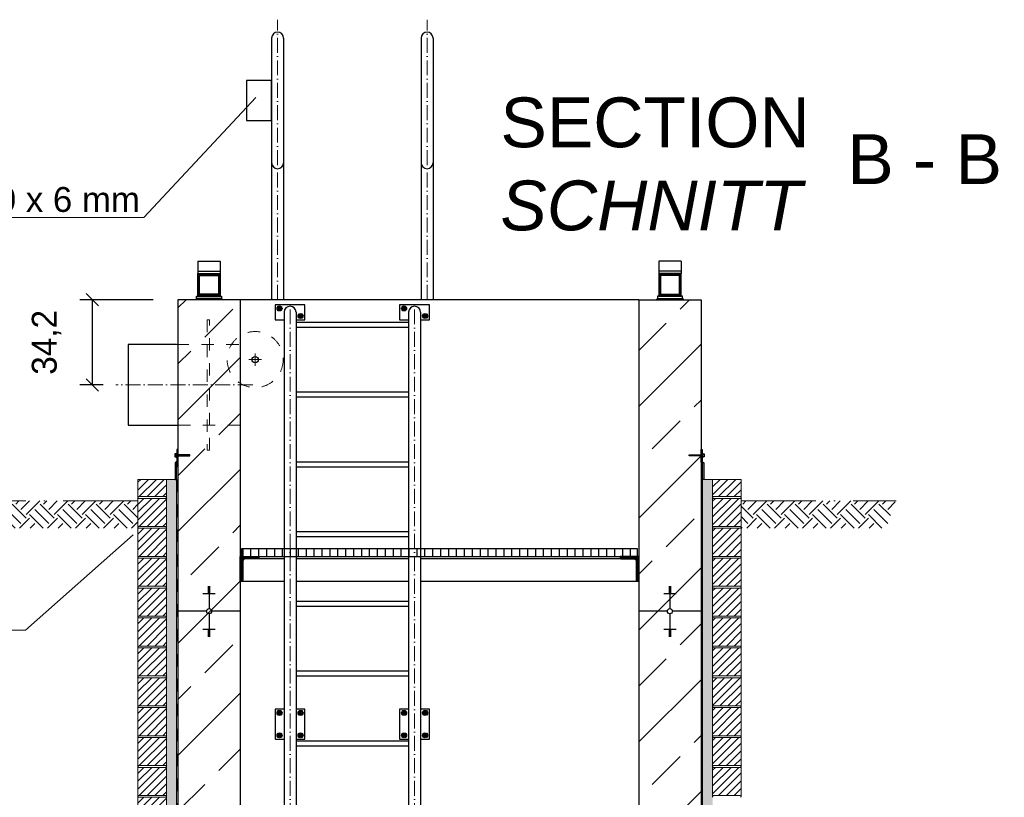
# Model space of a CAD drawing. Header units: millimetres. Extents: x -3395 to 5934498, y -177084 to 63013.
# Tile 143 of 256: x 92082 to 96035, y -39108 to -35987. Entities that reach past the tile are written whole.
import ezdxf

# ---------------------------------------------------------------- set-up
doc = ezdxf.new("R2010")
doc.units = ezdxf.units.MM
doc.linetypes.add('ACAD_ISO10W100', pattern=[18, 12, -3, 0, -3])
doc.linetypes.add('JIS_02_1.0', pattern=[2, 1, -1])
doc.layers.add('0_0_1_im Papierbereich gezeichnet', color=7, linetype='Continuous')
doc.layers.add('Bemaßung', color=7, linetype='Continuous', lineweight=9)
doc.layers.add('Beschriftung', color=7, linetype='Continuous', lineweight=9)
doc.styles.add('LBB3.5M1000', font='isocp.shx', dxfattribs={"height": 3.5})
doc.dimstyles.new('DIN', dxfattribs={"dimtxt": 2.5, "dimasz": 2.5, "dimexe": 1.25, "dimexo": 0.625, "dimtad": 1, "dimtih": 1, "dimdec": 4, "dimdsep": 46, "dimlunit": 6, "dimtxsty": 'Standard', "dimcen": 2.5, "dimadec": 0, "dimazin": 0, "dimtfac": 1, "dimtdec": 4, "dimtmove": 0, "dimatfit": 3, "dimfxl": 0, "dimtvp": 1, "dimtolj": 1, "dimtzin": 0, "dimarcsym": 0})
pattern_1 = [(45, (69208.49, -368.54), (7e-15, 112.2532), [79.375, -79.375]), (45, (69187.446, -347.49), (7e-15, 112.2532), [79.375, -79.375]), (45, (69166.4, -326.445), (7e-15, 112.2532), [79.375, -79.375]), (135, (69166.4, -312.41), (-112.2532, 7e-15), [79.375, -79.375]), (135, (69187.446, -291.366), (-112.2532, 7e-15), [79.375, -79.375]), (135, (69208.49, -270.32), (-112.2532, 7e-15), [79.375, -79.375])]
pattern_2 = [(45, (1282.4714, 238.7772), (-2.24506403, 2.24506403), [])]
pattern_3 = [(37.5, (1399.558, -161.223), (-0.4000078, 12.2353309), [0, -9.652, 0, -10.795, 0, -10.31875]), (7.5, (1399.558, -161.223), (11.238082, 17.9206275), [0, -5.207, 0, -8.6995, 0, -3.33375]), (327.5, (1391.747, -161.223), (19.7748093, 0.0359296), [0, -3.175, 0, -11.43, 0, -14.9225]), (317.5, (1391.747, -161.223), (19.0889113, 5.573233), [0, -1.5875, 0, -7.493, 0, -8.5725])]

# ---------------------------------------------------------------- blocks, each defined once
blk = doc.blocks.new('_Oblique')
at = {"color": 0, "linetype": 'ByBlock', "lineweight": -2}
blk.add_line((-0.5, -0.5), (0.5, 0.5), dxfattribs=at)
blk = doc.blocks.new('*D46')
at = {"layer": 'Bemaßung', "color": 0, "lineweight": -2, "transparency": 16777216}
for p, q in [((92617.6, -37111), (92323.5, -37111)), ((92373.5, -37111), (92373.5, -37453)), ((92417.6, -37453), (92323.5, -37453))]:
    blk.add_line(p, q, dxfattribs=at)
at = {"layer": 'DEFPOINTS', "color": 0, "transparency": 16777216}
for p in [(92717.6, -37111), (92373.5, -37453), (92517.6, -37453)]:
    blk.add_point(p, dxfattribs=at)
at = {"layer": 'Bemaßung', "color": 0, "lineweight": -2, "transparency": 16777216, "xscale": 50, "yscale": 50, "zscale": 50}
for p, rotation in [((92373.5, -37111), 90), ((92373.5, -37453), 270)]:
    blk.add_blockref('_Oblique', p, dxfattribs=dict(at, rotation=rotation))
at = {"layer": 'Bemaßung', "color": 0, "transparency": 16777216, "insert": (92190.2, -37282), "char_height": 100, "attachment_point": 5, "rotation": 90}
blk.add_mtext('\\A1;34,2', dxfattribs=at)

msp = doc.modelspace()

# ---------------------------------------------------------------- hatches: boundary and pattern name
at = {"lineweight": 9}
h = msp.add_hatch(dxfattribs=at)
h.set_pattern_fill('ANSI31', color=256)
h.set_pattern_definition(pattern_2)
h.paths.add_polyline_path([(92887.61099, -37006.00057), (92797.61099, -37006.00057), (92797.61099, -37096.00057), (92887.61099, -37096.00057)])
h.paths.add_polyline_path([(92880.51099, -37013.10057), (92880.51099, -37088.90057), (92804.71099, -37088.90057), (92804.71099, -37013.10057)], flags=16)
h = msp.add_hatch(dxfattribs=at)
h.set_pattern_fill('ANSI31', color=256)
h.set_pattern_definition(pattern_2)
h.paths.add_polyline_path([(94647.61099, -37006.00057), (94737.61099, -37006.00057), (94737.61099, -37096.00057), (94647.61099, -37096.00057)])
h.paths.add_polyline_path([(94654.71099, -37013.10057), (94654.71099, -37088.90057), (94730.51099, -37088.90057), (94730.51099, -37013.10057)], flags=16)
h = msp.add_hatch()
h.set_pattern_fill('ANSI33', color=256, scale=50)
h.set_pattern_definition([(45, (1282.47, -161.22), (-224.5064, 224.5064), []), (45, (1506.98, -161.22), (-224.5064, 224.5064), [158.75, -79.375])])
edge = h.paths.add_edge_path()
edge.add_line((92967.61099, -37111.00057), (92717.61099, -37111.00057))
edge.add_line((92717.61099, -37111.00057), (92717.61099, -38711.00057))
edge.add_line((92717.61099, -38711.00057), (92832.25846, -38711.00057))
edge.add_arc((92842.61099, -38711.00057), 10.35253, 0, 180, ccw=False)
edge.add_line((92852.96352, -38711.00057), (92967.61099, -38711.00057))
edge.add_line((92967.61099, -38711.00057), (92967.61099, -37111.00057))
h.paths.add_polyline_path([(92842.61099, -38639.50653), (92842.61099, -38635.98662), (92837.61099, -38635.98662), (92817.61099, -38639.50653)], flags=16)
edge = h.paths.add_edge_path()
edge.add_line((92967.61099, -38711.00057), (92852.96352, -38711.00057))
edge.add_arc((92842.61099, -38711.00057), 10.35253, -180, 0, ccw=False)
edge.add_line((92832.25846, -38711.00057), (92717.61099, -38711.00057))
edge.add_line((92717.61099, -38711.00057), (92717.61099, -46141.37302))
edge.add_line((92717.61099, -46141.37302), (92832.25846, -46141.37302))
edge.add_arc((92842.61099, -46141.37302), 10.35253, 0, 180, ccw=False)
edge.add_line((92852.96352, -46141.37302), (92967.61099, -46141.37302))
edge.add_line((92967.61099, -46141.37302), (92967.61099, -38711.00057))
h.paths.add_polyline_path([(92837.61099, -38800.09413), (92842.61099, -38800.09413), (92842.61099, -38796.57423), (92837.61099, -38796.57423)], flags=16)
h.paths.add_polyline_path([(92842.61099, -46069.87898), (92842.61099, -46066.35908), (92837.61099, -46066.35908), (92817.61099, -46069.87898)], flags=16)
edge = h.paths.add_edge_path()
edge.add_line((92967.61099, -46141.37302), (92852.96352, -46141.37302))
edge.add_arc((92842.61099, -46141.37302), 10.35253, -180, 0, ccw=False)
edge.add_line((92832.25846, -46141.37302), (92717.61099, -46141.37302))
edge.add_line((92717.61099, -46141.37302), (92717.61099, -48331.00057))
edge.add_line((92717.61099, -48331.00057), (94817.61099, -48331.00057))
edge.add_line((94817.61099, -48331.00057), (94817.61099, -46141.37302))
edge.add_line((94817.61099, -46141.37302), (94702.96352, -46141.37302))
edge.add_arc((94692.61099, -46141.37302), 10.35253, -180, 0, ccw=False)
edge.add_line((94682.25846, -46141.37302), (94567.61099, -46141.37302))
edge.add_line((94567.61099, -46141.37302), (94567.61099, -48031.00057))
edge.add_line((94567.61099, -48031.00057), (94167.61099, -48031.00057))
edge.add_line((94167.61099, -48031.00057), (94167.61099, -47831.00057))
edge.add_line((94167.61099, -47831.00057), (92967.61099, -47831.00057))
edge.add_line((92967.61099, -47831.00057), (92967.61099, -46141.37302))
h.paths.add_polyline_path([(92842.61099, -46237.5064), (92837.61099, -46237.5064), (92837.61099, -46241.0263), (92842.61099, -46241.0263)], flags=16)
h.paths.add_polyline_path([(94692.61099, -46212.86706), (94692.61099, -46216.38697), (94697.61099, -46216.38697), (94717.61099, -46212.86706)], flags=16)
edge = h.paths.add_edge_path()
edge.add_line((94817.61099, -38711.00057), (94702.96352, -38711.00057))
edge.add_arc((94692.61099, -38711.00057), 10.35253, -180, 0, ccw=False)
edge.add_line((94682.25846, -38711.00057), (94567.61099, -38711.00057))
edge.add_line((94567.61099, -38711.00057), (94567.61099, -46141.37302))
edge.add_line((94567.61099, -46141.37302), (94682.25846, -46141.37302))
edge.add_arc((94692.61099, -46141.37302), 10.35253, 0, 180, ccw=False)
edge.add_line((94702.96352, -46141.37302), (94817.61099, -46141.37302))
edge.add_line((94817.61099, -46141.37302), (94817.61099, -38711.00057))
h.paths.add_polyline_path([(94692.61099, -46045.23965), (94697.61099, -46045.23965), (94697.61099, -46041.71974), (94692.61099, -46041.71974)], flags=16)
h.paths.add_polyline_path([(94692.61099, -38782.49461), (94692.61099, -38786.01451), (94697.61099, -38786.01451), (94717.61099, -38782.49461)], flags=16)
edge = h.paths.add_edge_path()
edge.add_line((94817.61099, -37111.00057), (94567.61099, -37111.00057))
edge.add_line((94567.61099, -37111.00057), (94567.61099, -38711.00057))
edge.add_line((94567.61099, -38711.00057), (94682.25846, -38711.00057))
edge.add_arc((94692.61099, -38711.00057), 10.35253, 0, 180, ccw=False)
edge.add_line((94702.96352, -38711.00057), (94817.61099, -38711.00057))
edge.add_line((94817.61099, -38711.00057), (94817.61099, -37111.00057))
h.paths.add_polyline_path([(94697.61099, -38621.907), (94692.61099, -38621.907), (94692.61099, -38625.42691), (94697.61099, -38625.42691)], flags=16)
h = msp.add_hatch(color=256)
h.dxf.hatch_style = 1
h.paths.add_polyline_path([(92717.61099, -37711.64818), (92712.60359, -37711.64818), (92712.60359, -37734.04247), (92717.60768, -37734.04247)])
h.paths.add_polyline_path([(92717.60768, -37734.04247), (92712.60359, -37734.04247), (92712.60359, -37737.18283), (92717.60721, -37737.18283)])
h.paths.add_polyline_path([(92717.60721, -37737.18283), (92712.60359, -37737.18283), (92712.60359, -37745.02688), (92712.60359, -37759.57711), (92706.61099, -37765.56972), (92706.61099, -37832.00057), (92711.61099, -37832.00057), (92711.61099, -37767.64078), (92717.60359, -37761.64818)])
at = {"lineweight": 5}
h = msp.add_hatch(dxfattribs=at)
h.set_pattern_fill('ANSI31', color=256, scale=0.4, style=0)
h.set_pattern_definition([(45, (-4e-11, -201.8704), (-0.898025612, 0.898025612), [])])
h.paths.add_polyline_path([(92712.60359, -37737.18283), (92765.11127, -37737.18283), (92765.11127, -37734.04247), (92712.60359, -37734.04247)])
h = msp.add_hatch(dxfattribs=at)
h.set_pattern_fill('ANSI31', color=256, scale=0.4, style=0)
h.set_pattern_definition([(45, (74999.5329, -47894.0976), (-0.89802561, 0.89802561), [])])
h.paths.add_polyline_path([(94822.61838, -37737.18282), (94770.11071, -37737.18282), (94770.11071, -37734.04246), (94822.61838, -37734.04246)])
h = msp.add_hatch(color=256)
h.dxf.hatch_style = 1
h.paths.add_polyline_path([(94817.61099, -37711.64818), (94822.61838, -37711.64818), (94822.61838, -37734.04246), (94817.6143, -37734.04246)])
h.paths.add_polyline_path([(94817.6143, -37734.04246), (94822.61838, -37734.04246), (94822.61838, -37737.18282), (94817.61477, -37737.18282)])
h.paths.add_polyline_path([(94817.61477, -37737.18282), (94822.61838, -37737.18282), (94822.61838, -37745.02688), (94822.61838, -37759.57711), (94828.61099, -37765.56972), (94828.61099, -37832.00057), (94823.61099, -37832.00057), (94823.61099, -37767.64078), (94817.61838, -37761.64818)])
h = msp.add_hatch(dxfattribs=at)
h.set_pattern_fill('ANSI31', color=256, scale=7, style=0)
h.set_pattern_definition([(45, (8732.099, 10278.777), (-15.715448, 15.715448), [])])
h.paths.add_polyline_path([(92671.61099, -37832.00057), (92556.61099, -37832.00057), (92556.61099, -37901.00057), (92671.61099, -37901.00057)])
h = msp.add_hatch(dxfattribs=at)
h.set_pattern_fill('ANSI31', color=256, scale=7, style=0)
h.set_pattern_definition([(45, (8732.099, 10278.777), (-15.715448, 15.715448), [])])
h.paths.add_polyline_path([(94863.61099, -37832.00057), (94978.61099, -37832.00057), (94978.61099, -37901.00057), (94863.61099, -37901.00057)])
h = msp.add_hatch()
h.set_pattern_fill('EARTH', color=256, scale=12.5, angle=45, style=0)
h.set_pattern_definition(pattern_1)
h.paths.add_polyline_path([(91937.09766, -37918.31764), (91974.00076, -38027.40543), (92556.61099, -38027.40543), (92556.61099, -37918.31764)])
h = msp.add_hatch(dxfattribs=at)
h.set_pattern_fill('ANSI31', color=256, scale=7, style=0)
h.set_pattern_definition([(45, (8732.099, 10158.777), (-15.715448, 15.715448), [])])
h.paths.add_polyline_path([(92671.61099, -37908.00057), (92556.61099, -37908.00057), (92556.61099, -38021.00057), (92671.61099, -38021.00057)])
h = msp.add_hatch(dxfattribs=at)
h.set_pattern_fill('ANSI31', color=256, scale=7, style=0)
h.set_pattern_definition([(45, (8732.099, 10158.777), (-15.715448, 15.715448), [])])
h.paths.add_polyline_path([(94863.61099, -37908.00057), (94978.61099, -37908.00057), (94978.61099, -38021.00057), (94863.61099, -38021.00057)])
h = msp.add_hatch()
h.set_pattern_fill('EARTH', color=256, scale=12.5, angle=45, style=0)
h.set_pattern_definition(pattern_1)
h.paths.add_polyline_path([(95598.12432, -37918.31764), (95561.22121, -38027.40543), (94978.61099, -38027.40543), (94978.61099, -37918.31764)])
h = msp.add_hatch(dxfattribs=at)
h.set_pattern_fill('ANSI31', color=256, scale=7, style=0)
h.set_pattern_definition([(45, (8732.099, 10038.777), (-15.715448, 15.715448), [])])
h.paths.add_polyline_path([(92671.61099, -38028.00057), (92556.61099, -38028.00057), (92556.61099, -38141.00057), (92671.61099, -38141.00057)])
h = msp.add_hatch(dxfattribs=at)
h.set_pattern_fill('ANSI31', color=256, scale=7, style=0)
h.set_pattern_definition([(45, (8732.099, 10038.777), (-15.715448, 15.715448), [])])
h.paths.add_polyline_path([(94863.61099, -38028.00057), (94978.61099, -38028.00057), (94978.61099, -38141.00057), (94863.61099, -38141.00057)])
at = {"lineweight": 9}
h = msp.add_hatch(dxfattribs=at)
h.set_pattern_fill('ANSI31', color=256)
h.set_pattern_definition([(45, (8732.0986, 208.7772), (-2.24506403, 2.24506403), [])])
edge = h.paths.add_edge_path()
edge.add_line((92967.61099, -38241.00057), (92967.61099, -38141.00057))
edge.add_line((92967.61099, -38141.00057), (93042.61099, -38141.00057))
edge.add_line((93042.61099, -38141.00057), (93042.61099, -38146.00057))
edge.add_arc((93037.61099, -38146.00057), 5, -90, 0, ccw=False)
edge.add_line((93037.61099, -38151.00057), (92987.61099, -38151.00057))
edge.add_arc((92987.61099, -38161.00057), 10, 90, 180)
edge.add_line((92977.61099, -38161.00057), (92977.61099, -38236.00057))
edge.add_arc((92972.61099, -38236.00057), 5, -90, 0, ccw=False)
edge.add_line((92972.61099, -38241.00057), (92967.61099, -38241.00057))
h = msp.add_hatch()
h.set_pattern_fill('ANSI31', color=256, scale=10, angle=45)
h.set_pattern_definition([(90, (9032.1, 208.777), (-31.75, 5e-15), [])])
h.paths.add_polyline_path([(92972.61099, -38141.00057), (94562.61099, -38141.00057), (94562.61099, -38111.00057), (92972.61099, -38111.00057)])
h = msp.add_hatch(dxfattribs=at)
h.set_pattern_fill('ANSI31', color=256)
h.set_pattern_definition([(45, (9032.0986, 208.7772), (-2.24506403, 2.24506403), [])])
edge = h.paths.add_edge_path()
edge.add_line((94567.61099, -38241.00057), (94567.61099, -38141.00057))
edge.add_line((94567.61099, -38141.00057), (94492.61099, -38141.00057))
edge.add_line((94492.61099, -38141.00057), (94492.61099, -38146.00057))
edge.add_arc((94497.61099, -38146.00057), 5, 180, 270)
edge.add_line((94497.61099, -38151.00057), (94547.61099, -38151.00057))
edge.add_arc((94547.61099, -38161.00057), 10, 0, 90, ccw=False)
edge.add_line((94557.61099, -38161.00057), (94557.61099, -38236.00057))
edge.add_arc((94562.61099, -38236.00057), 5, 180, 270)
edge.add_line((94562.61099, -38241.00057), (94567.61099, -38241.00057))
at = {"lineweight": 5}
h = msp.add_hatch(dxfattribs=at)
h.set_pattern_fill('ANSI31', color=256, scale=7, style=0)
h.set_pattern_definition([(45, (8732.099, 9918.777), (-15.715448, 15.715448), [])])
h.paths.add_polyline_path([(92671.61099, -38148.00057), (92556.61099, -38148.00057), (92556.61099, -38261.00057), (92671.61099, -38261.00057)])
h = msp.add_hatch(dxfattribs=at)
h.set_pattern_fill('ANSI31', color=256, scale=7, style=0)
h.set_pattern_definition([(45, (8732.099, 9918.777), (-15.715448, 15.715448), [])])
h.paths.add_polyline_path([(94863.61099, -38148.00057), (94978.61099, -38148.00057), (94978.61099, -38261.00057), (94863.61099, -38261.00057)])
h = msp.add_hatch(dxfattribs=at)
h.set_pattern_fill('ANSI31', color=256, scale=7, style=0)
h.set_pattern_definition([(45, (8732.099, 9798.777), (-15.715448, 15.715448), [])])
h.paths.add_polyline_path([(92671.61099, -38268.00057), (92556.61099, -38268.00057), (92556.61099, -38381.00057), (92671.61099, -38381.00057)])
h = msp.add_hatch(dxfattribs=at)
h.set_pattern_fill('ANSI31', color=256, scale=7, style=0)
h.set_pattern_definition([(45, (8732.099, 9798.777), (-15.715448, 15.715448), [])])
h.paths.add_polyline_path([(94863.61099, -38268.00057), (94978.61099, -38268.00057), (94978.61099, -38381.00057), (94863.61099, -38381.00057)])
h = msp.add_hatch(dxfattribs=at)
h.set_pattern_fill('ANSI31', color=256, scale=7, style=0)
h.set_pattern_definition([(45, (8732.099, 9678.777), (-15.715448, 15.715448), [])])
h.paths.add_polyline_path([(92671.61099, -38388.00057), (92556.61099, -38388.00057), (92556.61099, -38501.00057), (92671.61099, -38501.00057)])
h = msp.add_hatch(dxfattribs=at)
h.set_pattern_fill('ANSI31', color=256, scale=7, style=0)
h.set_pattern_definition([(45, (8732.099, 9678.777), (-15.715448, 15.715448), [])])
h.paths.add_polyline_path([(94863.61099, -38388.00057), (94978.61099, -38388.00057), (94978.61099, -38501.00057), (94863.61099, -38501.00057)])
h = msp.add_hatch(dxfattribs=at)
h.set_pattern_fill('ANSI31', color=256, scale=7, style=0)
h.set_pattern_definition([(45, (8732.099, 9558.777), (-15.715448, 15.715448), [])])
h.paths.add_polyline_path([(92671.61099, -38508.00057), (92556.61099, -38508.00057), (92556.61099, -38621.00057), (92671.61099, -38621.00057)])
h = msp.add_hatch(dxfattribs=at)
h.set_pattern_fill('ANSI31', color=256, scale=7, style=0)
h.set_pattern_definition([(45, (8732.099, 9558.777), (-15.715448, 15.715448), [])])
h.paths.add_polyline_path([(94863.61099, -38508.00057), (94978.61099, -38508.00057), (94978.61099, -38621.00057), (94863.61099, -38621.00057)])
h = msp.add_hatch(dxfattribs=at)
h.set_pattern_fill('ANSI31', color=256, scale=7, style=0)
h.set_pattern_definition([(45, (8732.099, 9438.777), (-15.715448, 15.715448), [])])
h.paths.add_polyline_path([(92671.61099, -38628.00057), (92556.61099, -38628.00057), (92556.61099, -38741.00057), (92671.61099, -38741.00057)])
h = msp.add_hatch(dxfattribs=at)
h.set_pattern_fill('ANSI31', color=256, scale=7, style=0)
h.set_pattern_definition([(45, (0, 9438.777), (-15.715448, 15.715448), [])])
h.paths.add_polyline_path([(94863.61099, -38628.00057), (94978.61099, -38628.00057), (94978.61099, -38741.00057), (94863.61099, -38741.00057)])
h = msp.add_hatch(dxfattribs=at)
h.set_pattern_fill('ANSI31', color=256, scale=7, style=0)
h.set_pattern_definition([(45, (8732.099, 9318.777), (-15.715448, 15.715448), [])])
h.paths.add_polyline_path([(92671.61099, -38748.00057), (92556.61099, -38748.00057), (92556.61099, -38861.00057), (92671.61099, -38861.00057)])
h = msp.add_hatch(dxfattribs=at)
h.set_pattern_fill('ANSI31', color=256, scale=7, style=0)
h.set_pattern_definition([(45, (8732.099, 9318.777), (-15.715448, 15.715448), [])])
h.paths.add_polyline_path([(94863.61099, -38748.00057), (94978.61099, -38748.00057), (94978.61099, -38861.00057), (94863.61099, -38861.00057)])
h = msp.add_hatch(dxfattribs=at)
h.set_pattern_fill('ANSI31', color=256, scale=7, style=0)
h.set_pattern_definition([(45, (8732.099, 9198.777), (-15.715448, 15.715448), [])])
h.paths.add_polyline_path([(92671.61099, -38868.00057), (92556.61099, -38868.00057), (92556.61099, -38981.00057), (92671.61099, -38981.00057)])
h = msp.add_hatch(dxfattribs=at)
h.set_pattern_fill('ANSI31', color=256, scale=7, style=0)
h.set_pattern_definition([(45, (8732.099, 9198.777), (-15.715448, 15.715448), [])])
h.paths.add_polyline_path([(94863.61099, -38868.00057), (94978.61099, -38868.00057), (94978.61099, -38981.00057), (94863.61099, -38981.00057)])
h = msp.add_hatch(dxfattribs=at)
h.set_pattern_fill('ANSI31', color=256, scale=7, style=0)
h.set_pattern_definition([(45, (8732.099, 9078.777), (-15.715448, 15.715448), [])])
h.paths.add_polyline_path([(92671.61099, -38988.00057), (92556.61099, -38988.00057), (92556.61099, -39101.00057), (92671.61099, -39101.00057)])
h = msp.add_hatch(dxfattribs=at)
h.set_pattern_fill('ANSI31', color=256, scale=7, style=0)
h.set_pattern_definition([(45, (8732.099, 9078.777), (-15.715448, 15.715448), [])])
h.paths.add_polyline_path([(94863.61099, -38988.00057), (94978.61099, -38988.00057), (94978.61099, -39101.00057), (94863.61099, -39101.00057)])
h = msp.add_hatch(dxfattribs=at)
h.set_pattern_fill('ANSI31', color=256, scale=7, style=0)
h.set_pattern_definition([(45, (8732.099, 8958.777), (-15.715448, 15.715448), [])])
h.paths.add_polyline_path([(92671.61099, -39108.00057), (92556.61099, -39108.00057), (92556.61099, -39221.00057), (92671.61099, -39221.00057)])
at = {"layer": 'Bemaßung', "lineweight": 5}
h = msp.add_hatch(dxfattribs=at)
h.set_pattern_fill('AR-SAND', color=256, scale=0.25)
h.set_pattern_definition(pattern_3)
h.paths.add_polyline_path([(92671.61099, -37832.00057), (92711.61099, -37832.00057), (92711.61099, -48381.00057), (92671.61099, -48381.00057)])
h = msp.add_hatch(dxfattribs=at)
h.set_pattern_fill('AR-SAND', color=256, scale=0.25)
h.set_pattern_definition(pattern_3)
h.paths.add_polyline_path([(94823.61099, -37832.00057), (94863.61099, -37832.00057), (94863.61099, -48381.00057), (94823.61099, -48381.00057)])

# ---------------------------------------------------------------- linework, layer by layer
at = {"linetype": 'ACAD_ISO10W100', "lineweight": 18, "ltscale": 5}
for p, q in [((93117.61099, -37111.00057), (93117.61099, -35986.85057)), ((93717.61099, -37111.00057), (93717.61099, -35986.85057)), ((93167.61099, -47751.15232), (93167.61099, -37119.54494)), ((93667.61099, -47751.15232), (93667.61099, -37119.54494)), ((93002.61099, -37351.00057), (93052.61099, -37351.00057)), ((93027.61099, -37326.00057), (93027.61099, -37376.00057)), ((93017.61099, -37453.00057), (92467.61099, -37453.00057))]:
    msp.add_line(p, q, dxfattribs=at)
for p, q in [((93093.46099, -36061.00057), (93093.46099, -37111.00057)), ((93141.76099, -36061.00057), (93141.76099, -37111.00057)), ((93693.46099, -36061.00057), (93693.46099, -37111.00057)), ((93741.76099, -36061.00057), (93741.76099, -37111.00057)), ((92797.61099, -36956.00057), (92887.61099, -36956.00057)), ((92797.61099, -36956.00057), (92797.61099, -37006.00057)), ((92887.61099, -36956.00057), (92887.61099, -37006.00057)), ((94737.61099, -36956.00057), (94647.61099, -36956.00057)), ((94647.61099, -36956.00057), (94647.61099, -37006.00057)), ((94737.61099, -36956.00057), (94737.61099, -37006.00057)), ((92797.61099, -36996.00057), (92887.61099, -36996.00057)), ((94737.61099, -36996.00057), (94647.61099, -36996.00057)), ((92967.61099, -37111.00057), (92717.61099, -37111.00057)), ((92717.61099, -37111.00057), (92717.61099, -48381.00057)), ((92792.61099, -37106.00057), (92787.61099, -37111.00057)), ((92792.61099, -37106.00057), (92792.61099, -37096.00057)), ((92792.61099, -37096.00057), (92892.61099, -37096.00057)), ((92892.61099, -37106.00057), (92792.61099, -37106.00057)), ((92892.61099, -37096.00057), (92892.61099, -37106.00057)), ((92892.61099, -37106.00057), (92897.61099, -37111.00057)), ((94567.61099, -37111.00057), (92967.61099, -37111.00057)), ((92967.61099, -37111.00057), (92967.61099, -47831.00057)), ((94567.61099, -37111.00057), (94567.61099, -48031.00057)), ((94567.61099, -37111.00057), (94817.61099, -37111.00057)), ((94642.61099, -37106.00057), (94637.61099, -37111.00057)), ((94642.61099, -37096.00057), (94642.61099, -37106.00057)), ((94742.61099, -37096.00057), (94642.61099, -37096.00057)), ((94642.61099, -37106.00057), (94742.61099, -37106.00057)), ((94742.61099, -37106.00057), (94742.61099, -37096.00057)), ((94742.61099, -37106.00057), (94747.61099, -37111.00057)), ((94817.61099, -37111.00057), (94817.61099, -48381.00057)), ((93143.46099, -37161.00057), (93143.46099, -47706.00057)), ((93191.76099, -37161.00057), (93191.76099, -47706.00057)), ((93643.46099, -37161.00057), (93643.46099, -47706.00057)), ((93691.76099, -37161.00057), (93691.76099, -47706.00057)), ((93191.76099, -37201.00057), (93643.46099, -37201.00057)), ((93191.76099, -37221.00057), (93643.46099, -37221.00057)), ((93191.76099, -37481.00057), (93643.46099, -37481.00057)), ((93191.76099, -37501.00057), (93643.46099, -37501.00057)), ((93191.76099, -37761.00057), (93643.46099, -37761.00057)), ((93191.76099, -37781.00057), (93643.46099, -37781.00057)), ((93191.76099, -38041.00057), (93643.46099, -38041.00057)), ((93191.76099, -38061.00057), (93643.46099, -38061.00057)), ((93143.46099, -38151.00057), (93037.61099, -38151.00057)), ((93643.46099, -38151.00057), (93191.76099, -38151.00057)), ((94497.61099, -38151.00057), (93691.76099, -38151.00057)), ((92837.61099, -38261.34729), (92847.61099, -38261.34729)), ((92842.61099, -38261.00057), (92842.61099, -38350.64803)), ((92967.61099, -38241.00057), (93143.46099, -38241.00057)), ((93191.76099, -38241.00057), (93643.46099, -38241.00057)), ((93691.76099, -38241.00057), (94562.61099, -38241.00057)), ((94687.61099, -38261.34729), (94697.61099, -38261.34729)), ((94692.61099, -38261.00057), (94692.61099, -38350.64803)), ((92817.61099, -38289.50653), (92867.61099, -38289.50653)), ((92837.61099, -38264.86719), (92847.61099, -38264.86719)), ((92837.61099, -38268.3871), (92847.61099, -38268.3871)), ((92837.61099, -38271.907), (92847.61099, -38271.907)), ((92837.61099, -38275.42691), (92847.61099, -38275.42691)), ((92837.61099, -38278.94681), (92847.61099, -38278.94681)), ((92837.61099, -38282.46672), (92847.61099, -38282.46672)), ((92837.61099, -38285.98662), (92847.61099, -38285.98662)), ((94667.61099, -38289.50653), (94717.61099, -38289.50653)), ((94687.61099, -38264.86719), (94697.61099, -38264.86719)), ((94687.61099, -38268.3871), (94697.61099, -38268.3871)), ((94687.61099, -38271.907), (94697.61099, -38271.907)), ((94687.61099, -38275.42691), (94697.61099, -38275.42691)), ((94687.61099, -38278.94681), (94697.61099, -38278.94681)), ((94687.61099, -38282.46672), (94697.61099, -38282.46672)), ((94687.61099, -38285.98662), (94697.61099, -38285.98662)), ((93191.76099, -38321.00057), (93643.46099, -38321.00057)), ((93191.76099, -38341.00057), (93643.46099, -38341.00057)), ((92832.25846, -38361.00057), (92717.61099, -38361.00057)), ((92842.61099, -38371.3531), (92842.61099, -38461.00057)), ((92967.61099, -38361.00057), (92852.96352, -38361.00057)), ((94682.25846, -38361.00057), (94567.61099, -38361.00057)), ((94692.61099, -38371.3531), (94692.61099, -38461.00057)), ((94817.61099, -38361.00057), (94702.96352, -38361.00057)), ((92817.61099, -38432.49461), (92867.61099, -38432.49461)), ((92837.61099, -38436.01451), (92847.61099, -38436.01451)), ((92837.61099, -38439.53442), (92847.61099, -38439.53442)), ((92837.61099, -38443.05432), (92847.61099, -38443.05432)), ((92837.61099, -38446.57423), (92847.61099, -38446.57423)), ((92837.61099, -38450.09413), (92847.61099, -38450.09413)), ((92837.61099, -38453.61404), (92847.61099, -38453.61404)), ((92837.61099, -38457.13394), (92847.61099, -38457.13394)), ((94667.61099, -38432.49461), (94717.61099, -38432.49461)), ((94687.61099, -38436.01451), (94697.61099, -38436.01451)), ((94687.61099, -38439.53442), (94697.61099, -38439.53442)), ((94687.61099, -38443.05432), (94697.61099, -38443.05432)), ((94687.61099, -38446.57423), (94697.61099, -38446.57423)), ((94687.61099, -38450.09413), (94697.61099, -38450.09413)), ((94687.61099, -38453.61404), (94697.61099, -38453.61404)), ((94687.61099, -38457.13394), (94697.61099, -38457.13394)), ((92837.61099, -38460.65385), (92847.61099, -38460.65385)), ((94687.61099, -38460.65385), (94697.61099, -38460.65385)), ((93191.76099, -38601.00057), (93643.46099, -38601.00057)), ((93191.76099, -38621.00057), (93643.46099, -38621.00057)), ((93191.76099, -38881.00057), (93643.46099, -38881.00057)), ((93191.76099, -38901.00057), (93643.46099, -38901.00057))]:
    msp.add_line(p, q)
at = {"lineweight": 9}
for p, q in [((92581.01038, -36781.27403), (93030.33626, -36299.17551)), ((92581.01038, -36781.27403), (91446.88074, -36781.27403)), ((92711.61099, -37767.64078), (92711.61099, -48381.00057)), ((94823.61099, -37767.64078), (94823.61099, -48381.00057)), ((92105.67369, -38436.59516), (92537.47857, -38054.72893)), ((90372.62909, -38436.59516), (92105.67369, -38436.59516))]:
    msp.add_line(p, q, dxfattribs=at)
at = {"linetype": 'JIS_02_1.0', "lineweight": 9, "ltscale": 25}
for p, q in [((93116.44598, -37155.09058), (93134.626, -37136.91055)), ((93116.44598, -37136.91055), (93134.626, -37155.09058)), ((93616.44598, -37155.09058), (93634.626, -37136.91055)), ((93616.44598, -37136.91055), (93634.626, -37155.09058)), ((93218.776, -37185.09058), (93200.59598, -37166.91055)), ((93218.776, -37166.91055), (93200.59598, -37185.09058)), ((93718.776, -37185.09058), (93700.59598, -37166.91055)), ((93718.776, -37166.91055), (93700.59598, -37185.09058)), ((93116.44598, -38778.42558), (93134.626, -38760.24555)), ((93116.44598, -38760.24555), (93134.626, -38778.42558)), ((93218.776, -38778.42558), (93200.59598, -38760.24555)), ((93218.776, -38760.24555), (93200.59598, -38778.42558)), ((93616.44598, -38778.42558), (93634.626, -38760.24555)), ((93616.44598, -38760.24555), (93634.626, -38778.42558)), ((93718.776, -38778.42558), (93700.59598, -38760.24555)), ((93718.776, -38760.24555), (93700.59598, -38778.42558)), ((93116.44598, -38850.24555), (93134.626, -38868.42558)), ((93116.44598, -38868.42558), (93134.626, -38850.24555)), ((93218.776, -38850.24555), (93200.59598, -38868.42558)), ((93218.776, -38868.42558), (93200.59598, -38850.24555)), ((93616.44598, -38850.24555), (93634.626, -38868.42558)), ((93616.44598, -38868.42558), (93634.626, -38850.24555)), ((93718.776, -38850.24555), (93700.59598, -38868.42558)), ((93718.776, -38868.42558), (93700.59598, -38850.24555))]:
    msp.add_line(p, q, dxfattribs=at)
at = {"linetype": 'JIS_02_1.0', "lineweight": 18, "ltscale": 50}
for p, q in [((92711.61099, -37291.05057), (92967.61099, -37291.05057)), ((92717.61099, -37614.95057), (92967.61099, -37614.95057))]:
    msp.add_line(p, q, dxfattribs=at)
at = {"linetype": 'JIS_02_1.0', "lineweight": 25, "ltscale": 50}
for p, q in [((92713.61099, -48383.00057), (92713.61099, -37765.64078)), ((94821.61099, -48383.00057), (94821.61099, -37765.64078))]:
    msp.add_line(p, q, dxfattribs=at)
at = {"linetype": 'ACAD_ISO10W100', "lineweight": 13, "ltscale": 25}
for p, q in [((92671.61099, -37832.00057), (92711.61099, -37832.00057)), ((94863.61099, -37832.00057), (94823.61099, -37832.00057)), ((92556.61099, -37918.31764), (91933.8079, -37918.31764)), ((94978.61099, -37918.31764), (95601.41408, -37918.31764))]:
    msp.add_line(p, q, dxfattribs=at)
for points in [[(92993.46099, -36391.00057), (93093.46099, -36391.00057), (93093.46099, -36231.00057), (92993.46099, -36231.00057)], [(92797.61099, -37006.00057), (92887.61099, -37006.00057), (92887.61099, -37096.00057), (92797.61099, -37096.00057)], [(92804.71099, -37013.10057), (92880.51099, -37013.10057), (92880.51099, -37088.90057), (92804.71099, -37088.90057)], [(94737.61099, -37006.00057), (94647.61099, -37006.00057), (94647.61099, -37096.00057), (94737.61099, -37096.00057)], [(94730.51099, -37013.10057), (94654.71099, -37013.10057), (94654.71099, -37088.90057), (94730.51099, -37088.90057)], [(92972.61099, -38141.00057), (94562.61099, -38141.00057), (94562.61099, -38111.00057), (92972.61099, -38111.00057)]]:
    msp.add_lwpolyline(points, close=True)
for points in [[(93191.76099, -37191.00057), (93227.61099, -37191.00057), (93227.61099, -37131.00057), (93107.61099, -37131.00057), (93107.61099, -37191.00057), (93143.46099, -37191.00057)], [(93691.76099, -37191.00057), (93727.61099, -37191.00057), (93727.61099, -37131.00057), (93607.61099, -37131.00057), (93607.61099, -37191.00057), (93643.46099, -37191.00057)], [(92711.61099, -37291.05057), (92517.61099, -37291.05057), (92517.61099, -37614.95057), (92717.61099, -37614.95057)], [(92711.61099, -37832.00051), (92711.61099, -37767.64078), (92717.60359, -37761.64818), (92717.61099, -37711.64818), (92712.60359, -37711.64818), (92712.60359, -37759.57711), (92706.61099, -37765.56972), (92706.61099, -37832.00057), (92711.61099, -37832.00057)], [(94823.61099, -37832.00051), (94823.61099, -37767.64078), (94817.61838, -37761.64818), (94817.61099, -37711.64818), (94822.61838, -37711.64818), (94822.61838, -37759.57711), (94828.61099, -37765.56972), (94828.61099, -37832.00057), (94823.61099, -37832.00057)], [(93143.46099, -38754.33557), (93107.61099, -38754.33557), (93107.61099, -38874.33557), (93143.46099, -38874.33557)], [(93191.76099, -38874.33557), (93227.61099, -38874.33557), (93227.61099, -38754.33557), (93191.76099, -38754.33557)], [(93643.46099, -38754.33557), (93607.61099, -38754.33557), (93607.61099, -38874.33557), (93643.46099, -38874.33557)], [(93691.76099, -38874.33557), (93727.61099, -38874.33557), (93727.61099, -38754.33557), (93691.76099, -38754.33557)]]:
    msp.add_lwpolyline(points)
at = {"linetype": 'JIS_02_1.0', "lineweight": 9, "ltscale": 25}
for points in [[(93119.66843, -37139.78251), (93116.8296, -37147.84685), (93122.69716, -37154.06491), (93131.40355, -37152.21862), (93134.24238, -37144.15429), (93128.37482, -37137.93623)], [(93619.66843, -37139.78251), (93616.8296, -37147.84685), (93622.69716, -37154.06491), (93631.40355, -37152.21862), (93634.24238, -37144.15429), (93628.37482, -37137.93623)], [(93211.06004, -37184.43884), (93217.93107, -37179.35147), (93216.55703, -37170.9132), (93208.31194, -37167.56229), (93201.4409, -37172.64966), (93202.81495, -37181.08794)], [(93711.06004, -37184.43884), (93717.93107, -37179.35147), (93716.55703, -37170.9132), (93708.31194, -37167.56229), (93701.4409, -37172.64966), (93702.81495, -37181.08794)], [(93119.66843, -38763.11751), (93116.8296, -38771.18185), (93122.69716, -38777.39991), (93131.40355, -38775.55362), (93134.24238, -38767.48929), (93128.37482, -38761.27123)], [(93215.55355, -38763.11751), (93218.39238, -38771.18185), (93212.52482, -38777.39991), (93203.81843, -38775.55362), (93200.9796, -38767.48929), (93206.84716, -38761.27123)], [(93619.66843, -38763.11751), (93616.8296, -38771.18185), (93622.69716, -38777.39991), (93631.40355, -38775.55362), (93634.24238, -38767.48929), (93628.37482, -38761.27123)], [(93715.55355, -38763.11751), (93718.39238, -38771.18185), (93712.52482, -38777.39991), (93703.81843, -38775.55362), (93700.9796, -38767.48929), (93706.84716, -38761.27123)], [(93119.66843, -38865.55362), (93116.8296, -38857.48929), (93122.69716, -38851.27123), (93131.40355, -38853.11751), (93134.24238, -38861.18185), (93128.37482, -38867.39991)], [(93215.55355, -38865.55362), (93218.39238, -38857.48929), (93212.52482, -38851.27123), (93203.81843, -38853.11751), (93200.9796, -38861.18185), (93206.84716, -38867.39991)], [(93619.66843, -38865.55362), (93616.8296, -38857.48929), (93622.69716, -38851.27123), (93631.40355, -38853.11751), (93634.24238, -38861.18185), (93628.37482, -38867.39991)], [(93715.55355, -38865.55362), (93718.39238, -38857.48929), (93712.52482, -38851.27123), (93703.81843, -38853.11751), (93700.9796, -38861.18185), (93706.84716, -38867.39991)]]:
    msp.add_lwpolyline(points, close=True, dxfattribs=at)
at = {"linetype": 'JIS_02_1.0', "lineweight": 18, "ltscale": 50}
msp.add_lwpolyline([(92834.61099, -37714.95057), (92844.61099, -37714.95057), (92844.61099, -37191.05057), (92834.61099, -37191.05057)], close=True, dxfattribs=at)
at = {"lineweight": 5}
for points in [[(92671.61099, -37832.00057), (92556.61099, -37832.00057), (92556.61099, -37901.00057), (92671.61099, -37901.00057), (92671.61099, -37832.00057)], [(94863.61099, -37832.00057), (94978.61099, -37832.00057), (94978.61099, -37901.00057), (94863.61099, -37901.00057), (94863.61099, -37832.00057)], [(92671.61099, -37908.00057), (92556.61099, -37908.00057), (92556.61099, -38021.00057), (92671.61099, -38021.00057), (92671.61099, -37908.00057)], [(94863.61099, -37908.00057), (94978.61099, -37908.00057), (94978.61099, -38021.00057), (94863.61099, -38021.00057), (94863.61099, -37908.00057)], [(92671.61099, -38028.00057), (92556.61099, -38028.00057), (92556.61099, -38141.00057), (92671.61099, -38141.00057), (92671.61099, -38028.00057)], [(94863.61099, -38028.00057), (94978.61099, -38028.00057), (94978.61099, -38141.00057), (94863.61099, -38141.00057), (94863.61099, -38028.00057)], [(92671.61099, -38148.00057), (92556.61099, -38148.00057), (92556.61099, -38261.00057), (92671.61099, -38261.00057), (92671.61099, -38148.00057)], [(94863.61099, -38148.00057), (94978.61099, -38148.00057), (94978.61099, -38261.00057), (94863.61099, -38261.00057), (94863.61099, -38148.00057)], [(92671.61099, -38268.00057), (92556.61099, -38268.00057), (92556.61099, -38381.00057), (92671.61099, -38381.00057), (92671.61099, -38268.00057)], [(94863.61099, -38268.00057), (94978.61099, -38268.00057), (94978.61099, -38381.00057), (94863.61099, -38381.00057), (94863.61099, -38268.00057)], [(92671.61099, -38388.00057), (92556.61099, -38388.00057), (92556.61099, -38501.00057), (92671.61099, -38501.00057), (92671.61099, -38388.00057)], [(94863.61099, -38388.00057), (94978.61099, -38388.00057), (94978.61099, -38501.00057), (94863.61099, -38501.00057), (94863.61099, -38388.00057)], [(92671.61099, -38508.00057), (92556.61099, -38508.00057), (92556.61099, -38621.00057), (92671.61099, -38621.00057), (92671.61099, -38508.00057)], [(94863.61099, -38508.00057), (94978.61099, -38508.00057), (94978.61099, -38621.00057), (94863.61099, -38621.00057), (94863.61099, -38508.00057)], [(92671.61099, -38628.00057), (92556.61099, -38628.00057), (92556.61099, -38741.00057), (92671.61099, -38741.00057), (92671.61099, -38628.00057)], [(92671.61099, -38748.00057), (92556.61099, -38748.00057), (92556.61099, -38861.00057), (92671.61099, -38861.00057), (92671.61099, -38748.00057)], [(94863.61099, -38748.00057), (94978.61099, -38748.00057), (94978.61099, -38861.00057), (94863.61099, -38861.00057), (94863.61099, -38748.00057)], [(92671.61099, -38868.00057), (92556.61099, -38868.00057), (92556.61099, -38981.00057), (92671.61099, -38981.00057), (92671.61099, -38868.00057)], [(94863.61099, -38868.00057), (94978.61099, -38868.00057), (94978.61099, -38981.00057), (94863.61099, -38981.00057), (94863.61099, -38868.00057)], [(92671.61099, -38988.00057), (92556.61099, -38988.00057), (92556.61099, -39101.00057), (92671.61099, -39101.00057), (92671.61099, -38988.00057)], [(94863.61099, -38988.00057), (94978.61099, -38988.00057), (94978.61099, -39101.00057), (94863.61099, -39101.00057), (94863.61099, -38988.00057)], [(92671.61099, -39108.00057), (92556.61099, -39108.00057), (92556.61099, -39221.00057), (92671.61099, -39221.00057), (92671.61099, -39108.00057)]]:
    msp.add_lwpolyline(points, dxfattribs=at)
for points in [[(92967.61099, -38241.00057), (92967.61099, -38141.00057), (93042.61099, -38141.00057), (93042.61099, -38146.00057, -0.4142135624), (93037.61099, -38151.00057), (92987.61099, -38151.00057, 0.4142135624), (92977.61099, -38161.00057), (92977.61099, -38236.00057, -0.4142135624), (92972.61099, -38241.00057)], [(94567.61099, -38241.00057), (94567.61099, -38141.00057), (94492.61099, -38141.00057), (94492.61099, -38146.00057, 0.4142135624), (94497.61099, -38151.00057), (94547.61099, -38151.00057, -0.4142135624), (94557.61099, -38161.00057), (94557.61099, -38236.00057, 0.4142135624), (94562.61099, -38241.00057)]]:
    msp.add_lwpolyline(points, format="xyb", close=True)
at = {"lineweight": 9}
msp.add_lwpolyline([(94863.61099, -38628.00057), (94978.61099, -38628.00057), (94978.61099, -38741.00057), (94863.61099, -38741.00057), (94863.61099, -38628.00057)], dxfattribs=at)
for centre, radius in [((93125.53599, -37146.00057), 10), ((93625.53599, -37146.00057), 10), ((93209.68599, -37176.00057), 10), ((93709.68599, -37176.00057), 10), ((93027.61099, -37351.00057), 12.5), ((92842.61099, -38361.00057), 10.35253), ((94692.61099, -38361.00057), 10.35253), ((93125.53599, -38769.33557), 10), ((93209.68599, -38769.33557), 10), ((93625.53599, -38769.33557), 10), ((93709.68599, -38769.33557), 10), ((93125.53599, -38859.33557), 10), ((93209.68599, -38859.33557), 10), ((93625.53599, -38859.33557), 10), ((93709.68599, -38859.33557), 10)]:
    msp.add_circle(centre, radius)
at = {"color": 253, "linetype": 'JIS_02_1.0', "lineweight": 9, "ltscale": 2}
for centre in [(93125.53599, -37146.00057), (93625.53599, -37146.00057), (93209.68599, -37176.00057), (93709.68599, -37176.00057), (93125.53599, -38769.33557), (93209.68599, -38769.33557), (93625.53599, -38769.33557), (93709.68599, -38769.33557), (93125.53599, -38859.33557), (93209.68599, -38859.33557), (93625.53599, -38859.33557), (93709.68599, -38859.33557)]:
    msp.add_circle(centre, 5.25, dxfattribs=at)
at = {"linetype": 'JIS_02_1.0', "lineweight": 9, "ltscale": 25}
for centre in [(93125.53599, -37146.00057), (93625.53599, -37146.00057), (93209.68599, -37176.00057), (93709.68599, -37176.00057), (93125.53599, -38769.33557), (93209.68599, -38769.33557), (93625.53599, -38769.33557), (93709.68599, -38769.33557), (93125.53599, -38859.33557), (93209.68599, -38859.33557), (93625.53599, -38859.33557), (93709.68599, -38859.33557)]:
    msp.add_circle(centre, 5, dxfattribs=at)
at = {"linetype": 'JIS_02_1.0', "lineweight": 18, "ltscale": 50}
msp.add_circle((93027.61099, -37351.00057), 112.5, dxfattribs=at)
for centre, radius, start, end in [((93117.61099, -36061.00057), 24.15, 0, 180), ((93717.61099, -36061.00057), 24.15, 0, 180), ((93117.61099, -36561.00057), 24.15, 180, 0), ((93717.61099, -36561.00057), 24.15, 180, 0), ((93167.61099, -37161.00057), 24.15, 0, 180), ((93667.61099, -37161.00057), 24.15, 0, 180), ((92554.03257, -37904.50057), 4.34721, 306.3787686, 53.6212314), ((92674.18941, -37904.50057), 4.34721, 126.3787686, 233.6212314), ((94861.03257, -37904.50057), 4.34721, 306.3787686, 53.6212314), ((94981.18941, -37904.50057), 4.34721, 126.3787686, 233.6212314), ((92554.03257, -38024.50057), 4.34721, 306.3787686, 53.6212314), ((92674.18941, -38024.50057), 4.34721, 126.3787686, 233.6212314), ((94861.03257, -38024.50057), 4.34721, 306.3787686, 53.6212314), ((94981.18941, -38024.50057), 4.34721, 126.3787686, 233.6212314), ((92554.03257, -38144.50057), 4.34721, 306.3787686, 53.6212314), ((92674.18941, -38144.50057), 4.34721, 126.3787686, 233.6212314), ((94861.03257, -38144.50057), 4.34721, 306.3787686, 53.6212314), ((94981.18941, -38144.50057), 4.34721, 126.3787686, 233.6212314), ((92554.03257, -38264.50057), 4.34721, 306.3787686, 53.6212314), ((92674.18941, -38264.50057), 4.34721, 126.3787686, 233.6212314), ((94861.03257, -38264.50057), 4.34721, 306.3787686, 53.6212314), ((94981.18941, -38264.50057), 4.34721, 126.3787686, 233.6212314), ((92554.03257, -38384.50057), 4.34721, 306.3787686, 53.6212314), ((92674.18941, -38384.50057), 4.34721, 126.3787686, 233.6212314), ((94861.03257, -38384.50057), 4.34721, 306.3787686, 53.6212314), ((94981.18941, -38384.50057), 4.34721, 126.3787686, 233.6212314), ((92554.03257, -38504.50057), 4.34721, 306.3787686, 53.6212314), ((92674.18941, -38504.50057), 4.34721, 126.3787686, 233.6212314), ((94861.03257, -38504.50057), 4.34721, 306.3787686, 53.6212314), ((94981.18941, -38504.50057), 4.34721, 126.3787686, 233.6212314), ((92554.03257, -38624.50057), 4.34721, 306.3787686, 53.6212314), ((92674.18941, -38624.50057), 4.34721, 126.3787686, 233.6212314), ((94861.03257, -38624.50057), 4.34721, 306.3787686, 53.6212314), ((94981.18941, -38624.50057), 4.34721, 126.3787686, 233.6212314), ((92554.03257, -38744.50057), 4.34721, 306.3787686, 53.6212314), ((92674.18941, -38744.50057), 4.34721, 126.3787686, 233.6212314), ((94861.03257, -38744.50057), 4.34721, 306.3787686, 53.6212314), ((94981.18941, -38744.50057), 4.34721, 126.3787686, 233.6212314), ((92554.03257, -38864.50057), 4.34721, 306.3787686, 53.6212314), ((92674.18941, -38864.50057), 4.34721, 126.3787686, 233.6212314), ((94861.03257, -38864.50057), 4.34721, 306.3787686, 53.6212314), ((94981.18941, -38864.50057), 4.34721, 126.3787686, 233.6212314), ((92554.03257, -38984.50057), 4.34721, 306.3787686, 53.6212314), ((92674.18941, -38984.50057), 4.34721, 126.3787686, 233.6212314), ((94861.03257, -38984.50057), 4.34721, 306.3787686, 53.6212314), ((94981.18941, -38984.50057), 4.34721, 126.3787686, 233.6212314), ((92554.03257, -39104.50057), 4.34721, 306.3787686, 53.6212314), ((92674.18941, -39104.50057), 4.34721, 126.3787686, 233.6212314), ((94861.03257, -39104.50057), 4.34721, 306.3787686, 53.6212314), ((94981.18941, -39104.50057), 4.34721, 126.3787686, 233.6212314)]:
    msp.add_arc(centre, radius, start, end)
at = {"layer": '0_0_1_im Papierbereich gezeichnet'}
for points in [[(92704.5932, -37741.99701), (92711.52111, -37741.99701), (92711.52111, -37729.22828), (92704.5932, -37729.22828)], [(92711.52111, -37745.02688), (92712.60359, -37745.02688), (92712.60359, -37726.19841), (92711.52111, -37726.19841)], [(92712.60359, -37737.18283), (92765.11127, -37737.18283), (92765.11127, -37734.04247), (92712.60359, -37734.04247)], [(94822.61838, -37737.18282), (94770.11071, -37737.18282), (94770.11071, -37734.04246), (94822.61838, -37734.04246)], [(94823.70087, -37745.02688), (94822.61838, -37745.02688), (94822.61838, -37726.19841), (94823.70087, -37726.19841)], [(94830.62878, -37741.99701), (94823.70087, -37741.99701), (94823.70087, -37729.22828), (94830.62878, -37729.22828)]]:
    msp.add_lwpolyline(points, close=True, dxfattribs=at)

# ---------------------------------------------------------------- texts
at = {"layer": 'Beschriftung', "attachment_point": 1, "style": 'LBB3.5M1000'}
for s, insert, char_height, width in [('\\pi285.13;{\\fArial|b0|i0|c0|p34;LEAKAGE CONTROL PIT\\P\\pi101.57;\\fArial|b0|i1|c0|p34;LECKKONTROLLSCHACHT}', (87317.62453, -36298.94809), 200, 3804.6383403), ('{\\fArial|b0|i0|c0|p34;SECTION\\P\\fArial|b0|i1|c0|p34;SCHNITT}', (94012.19806, -36298.94809), 200, 1238.3896454), ('{\\fArial|b0|i0|c0|p34;B - B}', (95404.73538, -36446.53886), 200, 665.3434054), ('{\\fArial|b0|i0|c0|p34;100 x 160 x 6 mm}', (91454.5751, -36658.4343, -475.00001), 100, 3120.7263023)]:
    msp.add_mtext(s, dxfattribs=dict(at, insert=insert, char_height=char_height, width=width))

# ---------------------------------------------------------------- dimensions: what is measured, and where the dimension line sits
at = {"layer": 'Bemaßung'}
dim = msp.add_linear_dim(base=(92373.54547, -37453.00057), p1=(92717.61099, -37111.00057), p2=(92517.61099, -37453.00057), angle=90, text='34,2', dimstyle='DIN', override={"dimscale": 100, "dimtxt": 1, "dimasz": 0.5, "dimexe": 0.5, "dimexo": 1, "dimgap": 0.5, "dimtih": 0, "dimdec": 2, "dimblk1": 'Oblique', "dimblk2": 'Oblique', "dimsah": 1, "dimtmove": 2}, dxfattribs=at)
dim.commit()
dim.dimension.update_dxf_attribs({"geometry": '*D46', "text_midpoint": (92190.21214, -37282.00057)})

doc.saveas('drawing.dxf')
